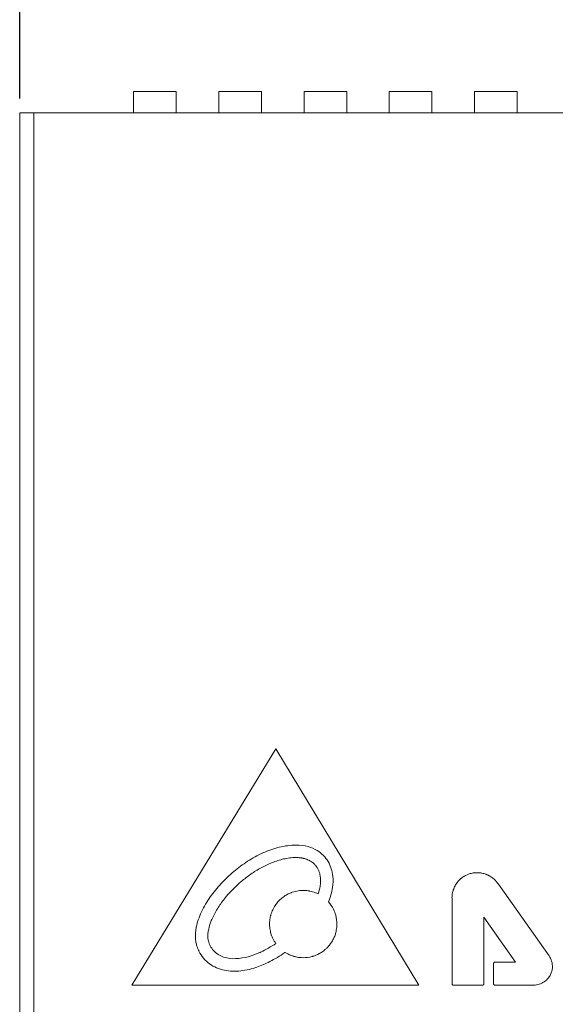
# Model space of a CAD drawing. Header units: millimetres. Extents: x 73 to 355, y 51 to 582.
# Tile 35 of 46: x 161 to 199, y 431 to 501. Entities that reach past the tile are written whole.
import ezdxf

# ---------------------------------------------------------------- set-up
doc = ezdxf.new("R2010")
doc.units = ezdxf.units.MM
doc.layers.add('DIM', color=7, linetype='Continuous')
doc.styles.get("Standard").update_dxf_attribs({"font": 'txt.shx'})
doc.dimstyles.new('ISO-25', dxfattribs={"dimtxt": 5, "dimasz": 5, "dimexe": 1, "dimexo": 1, "dimgap": 1, "dimtad": 0, "dimdsep": 46, "dimtxsty": 'Standard', "dimcen": 1, "dimadec": 0, "dimazin": 0, "dimtfac": 1, "dimtmove": 0, "dimatfit": 3, "dimfxl": 0, "dimarcsym": 0})

# ---------------------------------------------------------------- blocks, each defined once
blk = doc.blocks.new('*D1')
at = {"layer": 'Defpoints', "color": 0}
for p in [(241.019, 509.042), (161.019, 494.042), (241.019, 494.042)]:
    blk.add_point(p, dxfattribs=at)
at = {"layer": 'DIM', "color": 0, "lineweight": -2}
for p, q in [((161.019, 495.042), (161.019, 510.042)), ((241.019, 495.042), (241.019, 510.042)), ((166.019, 509.042), (196.269, 509.042)), ((236.019, 509.042), (205.769, 509.042))]:
    blk.add_line(p, q, dxfattribs=at)
at = {"layer": 'DIM', "color": 0}
for points in [[(166.019, 509.875), (166.019, 508.208), (161.019, 509.042)], [(236.019, 509.875), (236.019, 508.208), (241.019, 509.042)]]:
    blk.add_solid(points, dxfattribs=at)
at = {"layer": 'DIM', "color": 0, "lineweight": 0, "insert": (201.019, 509.042), "char_height": 5, "attachment_point": 5}
blk.add_mtext('80', dxfattribs=at)
blk = doc.blocks.new('*D2')
at = {"layer": 'Defpoints', "color": 0}
for p in [(249.219, 524.042), (249.219, 511.042), (161.019, 494.042)]:
    blk.add_point(p, dxfattribs=at)
at = {"layer": 'DIM', "color": 0, "lineweight": -2}
for p, q in [((161.019, 495.042), (161.019, 525.042)), ((249.219, 512.042), (249.219, 525.042)), ((166.019, 524.042), (196.619, 524.042)), ((244.219, 524.042), (213.619, 524.042))]:
    blk.add_line(p, q, dxfattribs=at)
at = {"layer": 'DIM', "color": 0}
for points in [[(166.019, 524.875), (166.019, 523.208), (161.019, 524.042)], [(244.219, 524.875), (244.219, 523.208), (249.219, 524.042)]]:
    blk.add_solid(points, dxfattribs=at)
at = {"layer": 'DIM', "color": 0, "lineweight": 0, "insert": (205.119, 524.042), "char_height": 5, "attachment_point": 5}
blk.add_mtext('88.2', dxfattribs=at)

msp = doc.modelspace()

# ---------------------------------------------------------------- linework, layer by layer
at = {"color": 7, "linetype": 'Continuous', "lineweight": 0}
for p, q in [((169.019, 495.542), (172.019, 495.542)), ((169.019, 495.542), (169.019, 494.657)), ((172.019, 494.657), (172.019, 495.542)), ((175.019, 495.542), (178.019, 495.542)), ((175.019, 495.542), (175.019, 494.657)), ((178.019, 494.657), (178.019, 495.542)), ((181.019, 495.542), (184.019, 495.542)), ((181.019, 495.542), (181.019, 494.657)), ((184.019, 494.657), (184.019, 495.542)), ((187.019, 495.542), (190.019, 495.542)), ((187.019, 495.542), (187.019, 494.657)), ((190.019, 494.657), (190.019, 495.542)), ((193.019, 495.542), (196.019, 495.542)), ((193.019, 495.542), (193.019, 494.657)), ((196.019, 494.657), (196.019, 495.542)), ((169.019, 494.657), (169.019, 494.042)), ((172.019, 494.042), (172.019, 494.657)), ((175.019, 494.657), (175.019, 494.042)), ((178.019, 494.042), (178.019, 494.657)), ((181.019, 494.657), (181.019, 494.042)), ((184.019, 494.042), (184.019, 494.657)), ((187.019, 494.657), (187.019, 494.042)), ((190.019, 494.042), (190.019, 494.657)), ((193.019, 494.657), (193.019, 494.042)), ((196.019, 494.042), (196.019, 494.657)), ((162.019, 494.042), (161.019, 494.042)), ((161.019, 379.042), (161.019, 494.042)), ((162.019, 494.042), (229.819, 494.042)), ((162.019, 494.042), (162.019, 379.042)), ((179.035, 449.275), (168.918, 432.644)), ((189.102, 432.644), (179.035, 449.275)), ((180.447, 442.505), (180.461, 442.506)), ((180.447, 442.505), (180.461, 442.506)), ((180.461, 441.625), (180.444, 441.625)), ((198.252, 434.717), (194.689, 439.76)), ((191.429, 438.794), (191.429, 432.744)), ((193.675, 432.743), (193.675, 437.439)), ((193.675, 437.439), (195.886, 434.26)), ((179.69, 434.955), (179.662, 434.934)), ((194.356, 434.166), (194.356, 432.743)), ((195.886, 434.26), (194.45, 434.26)), ((168.918, 432.644), (189.102, 432.644)), ((191.522, 432.649), (193.582, 432.649)), ((194.45, 432.649), (197.176, 432.649))]:
    msp.add_line(p, q, dxfattribs=at)
for points in [[(179.583, 441.525), (179.585, 441.526), (179.585, 441.526)], [(181.092, 441.542), (181.098, 441.54), (181.106, 441.537), (181.115, 441.535), (181.123, 441.532)], [(182.181, 439.923), (182.181, 439.915), (182.181, 439.905), (182.18, 439.895), (182.18, 439.888)]]:
    msp.add_lwpolyline(points, dxfattribs=at)
for centre, radius, start, end in [((180.579, 435.386), 7.121, 91.06787, 92.12995), ((180.635, 439.967), 2.521, 58.59864, 74.57618), ((180.446, 438.518), 3.108, 86.90934, 89.72882), ((180.474, 439.074), 2.551, 84.90344, 86.86591), ((180.496, 439.32), 2.304, 83.51898, 84.89043), ((180.514, 439.481), 2.142, 81.25216, 83.52174), ((180.53, 439.584), 2.038, 79.5505, 81.2463), ((180.54, 439.642), 1.979, 78.79181, 79.54577), ((180.552, 439.698), 1.921, 76.92306, 78.79716), ((180.566, 439.759), 1.859, 75.75645, 76.91884), ((180.576, 439.8), 1.817, 73.48816, 75.7562), ((180.58, 439.813), 1.803, 72.31657, 73.48625), ((180.584, 439.827), 1.788, 69.68723, 72.31863), ((180.592, 439.849), 1.765, 67.26573, 69.68695), ((180.618, 439.908), 1.7, 63.51678, 67.28031), ((180.65, 439.974), 1.628, 61.48497, 63.50324), ((180.823, 440.238), 1.309, 40.23047, 45.00205), ((180.818, 440.234), 1.316, 38.04692, 40.23381), ((180.819, 440.234), 1.315, 35.44171, 38.04726), ((180.792, 440.216), 1.347, 33.23851, 35.43263), ((180.72, 440.169), 1.433, 29.84729, 33.22421), ((180.506, 440.065), 1.672, 13.85013, 14.96451), ((180.468, 440.056), 1.711, 10.44105, 13.84111), ((180.432, 440.049), 1.748, 9.52449, 10.44965), ((180.333, 440.033), 1.848, 6.10807, 9.49673), ((180.213, 440.02), 1.969, 5.37702, 6.13426), ((180.148, 440.013), 2.034, 4.20275, 5.37458), ((180.07, 440.008), 2.113, 3.27664, 4.20406), ((179.959, 440.002), 2.224, 1.54315, 3.26964), ((179.85, 439.999), 2.333, 359.37443, 1.5457), ((193.197, 438.791), 1.771, 133.11091, 141.62482), ((193.205, 438.783), 1.781, 132.33244, 133.11778), ((193.205, 438.782), 1.782, 124.02243, 132.33115), ((193.201, 438.787), 1.776, 120.64956, 124.01138), ((193.203, 438.785), 1.779, 114.90238, 120.64944), ((193.199, 438.793), 1.77, 111.40857, 114.90103), ((193.192, 438.811), 1.75, 105.72608, 111.41291), ((193.189, 438.821), 1.74, 103.58122, 105.71454), ((193.193, 438.802), 1.759, 98.83123, 103.57654), ((193.195, 438.791), 1.771, 97.41529, 98.8348), ((193.195, 438.788), 1.774, 96.53982, 97.41545), ((193.196, 438.784), 1.778, 92.55263, 96.5386), ((193.196, 438.786), 1.776, 87.32602, 92.55364), ((193.196, 438.789), 1.773, 81.4719, 87.32003), ((193.196, 438.793), 1.769, 78.24478, 81.47113), ((193.2, 438.811), 1.75, 70.02652, 78.25309), ((193.209, 438.837), 1.723, 68.66803, 70.00677), ((193.205, 438.826), 1.735, 66.13735, 68.66358), ((193.189, 438.79), 1.774, 61.68997, 66.13064), ((193.175, 438.764), 1.804, 59.4444, 61.6967), ((193.161, 438.741), 1.83, 50.2646, 59.43231), ((193.104, 438.674), 1.919, 45.26929, 50.23243), ((193.027, 438.597), 2.027, 42.59851, 45.26575), ((179.537, 440.016), 2.646, 351.35615, 352.69678), ((179.564, 440.012), 2.619, 352.69552, 354.75023), ((179.649, 440.005), 2.534, 354.7415, 357.34977), ((179.728, 440.001), 2.454, 357.36049, 358.0182), ((179.774, 439.999), 2.408, 358.01605, 359.37835), ((193.177, 438.806), 1.745, 161.48628, 163.7702), ((193.18, 438.803), 1.749, 151.25202, 161.45673), ((193.189, 438.799), 1.759, 148.87005, 151.25779), ((193.188, 438.799), 1.758, 148.05565, 148.86998), ((193.184, 438.802), 1.754, 142.36664, 148.05748), ((193.179, 438.806), 1.747, 141.64338, 142.36112), ((192.946, 438.522), 2.138, 41.93817, 42.61515), ((192.887, 438.468), 2.217, 37.94811, 41.94892), ((193.026, 438.576), 2.042, 35.43376, 37.95339), ((180.982, 436.928), 2.393, 131.21908, 138.77959), ((180.979, 436.931), 2.389, 122.54818, 131.2108), ((180.96, 436.96), 2.355, 114.5443, 122.55026), ((180.952, 436.976), 2.337, 111.2281, 114.52023), ((180.958, 436.96), 2.354, 109.25819, 111.22975), ((180.966, 436.936), 2.379, 98.07085, 109.24075), ((180.964, 436.944), 2.371, 94.2513, 98.06257), ((180.964, 436.951), 2.364, 92.52997, 94.25037), ((180.963, 436.961), 2.354, 89.60823, 92.53088), ((180.964, 436.978), 2.336, 86.90357, 89.60806), ((180.966, 437.014), 2.301, 80.55698, 86.91222), ((180.965, 437.016), 2.299, 78.70998, 80.53865), ((180.95, 436.941), 2.376, 73.59963, 78.69185), ((180.91, 436.811), 2.511, 63.91845, 73.56547), ((193.276, 438.783), 1.848, 168.20687, 179.6401), ((193.215, 438.794), 1.786, 163.778, 168.17751), ((180.961, 436.947), 2.365, 149.94404, 159.44123), ((180.945, 436.956), 2.347, 147.70234, 149.93453), ((180.943, 436.957), 2.344, 146.70569, 147.70107), ((180.967, 436.94), 2.374, 138.77639, 146.68988), ((181.013, 436.956), 2.317, 15.41162, 26.44394), ((178.728, 435.472), 4.565, 156.85569, 159.03237), ((180.976, 436.948), 2.379, 172.40401, 181.03739), ((180.97, 436.949), 2.373, 170.49182, 172.40081), ((180.958, 436.951), 2.361, 166.02919, 170.49406), ((180.94, 436.955), 2.342, 164.3523, 166.02547), ((180.946, 436.953), 2.349, 159.44438, 164.34642), ((180.974, 436.948), 2.357, 359.62332, 15.3516), ((180.963, 436.948), 2.367, 181.04615, 184.59712), ((180.957, 436.948), 2.36, 184.5974, 187.11147), ((180.947, 436.946), 2.35, 187.11159, 189.3294), ((180.938, 436.945), 2.342, 189.33024, 190.15144), ((180.948, 436.949), 2.383, 347.20819, 351.63672), ((180.946, 436.949), 2.385, 351.63905, 356.43207), ((180.95, 436.949), 2.381, 356.43215, 359.60885), ((180.906, 436.939), 2.309, 190.13565, 198.73036), ((180.898, 436.937), 2.301, 198.7604, 200.28434), ((180.971, 436.965), 2.379, 200.30537, 205.57268), ((181.098, 437.028), 2.521, 205.60632, 215.15353), ((181.002, 436.932), 2.326, 331.87116, 335.5197), ((180.987, 436.937), 2.342, 335.54317, 342.80223), ((180.963, 436.945), 2.367, 342.79165, 343.6524), ((180.955, 436.948), 2.376, 343.65414, 347.20837), ((175.981, 436.196), 2.623, 198.02438, 206.39498), ((175.879, 436.155), 1.634, 197.13554, 210.65611), ((175.84, 436.135), 1.59, 210.74914, 225.06936), ((180.958, 436.945), 2.369, 307.67981, 311.60595), ((180.942, 436.962), 2.392, 311.60341, 314.00762), ((180.929, 436.976), 2.411, 314.0113, 319.43629), ((180.928, 436.977), 2.414, 319.4338, 323.17968), ((180.943, 436.966), 2.395, 323.17721, 328.25637), ((180.971, 436.948), 2.362, 328.2594, 331.87114), ((175.352, 440.555), 6.166, 292.11886, 294.34973), ((175.074, 441.179), 6.849, 294.31805, 294.61248), ((175.017, 441.304), 6.987, 294.61221, 295.0394), ((181.011, 437.033), 2.462, 237.54781, 242.9433), ((180.992, 436.994), 2.419, 242.93972, 248.30234), ((180.974, 436.951), 2.372, 248.31038, 253.50276), ((180.968, 436.931), 2.352, 253.50995, 253.97934), ((180.962, 436.909), 2.329, 253.97202, 259.33498), ((180.962, 436.912), 2.332, 259.35446, 264.54242), ((180.964, 436.938), 2.358, 264.53889, 270.0072), ((180.98, 436.923), 2.339, 284.58584, 286.61427), ((180.982, 436.914), 2.33, 286.62196, 291.84983), ((180.979, 436.921), 2.338, 291.84841, 295.12836), ((180.98, 436.92), 2.337, 295.12858, 295.77024), ((180.98, 436.918), 2.335, 295.77004, 297.73602), ((180.982, 436.915), 2.331, 297.73624, 298.88233), ((180.987, 436.906), 2.32, 298.88035, 302.81628), ((180.994, 436.895), 2.308, 302.81953, 303.41317), ((180.981, 436.914), 2.331, 303.42067, 307.68069), ((197.208, 433.968), 1.281, 6.2774, 16.82093), ((197.182, 433.965), 1.308, 3.3216, 6.3002), ((197.173, 433.965), 1.317, 357.78978, 3.31934), ((197.169, 433.913), 1.264, 270.31948, 279.3614), ((197.155, 434), 1.352, 279.33803, 286.95046)]:
    msp.add_arc(centre, radius, start, end, dxfattribs=at)
for points, knots in [([(173.408, 436.508), (173.42, 436.608), (173.453, 436.809), (173.559, 437.201), (173.805, 437.867), (174.312, 438.752), (175.071, 439.705), (175.941, 440.559), (176.91, 441.299), (177.964, 441.912), (179.103, 442.352), (179.91, 442.486), (180.315, 442.502)], [0, 0, 0, 0, 0.031272, 0.062546, 0.125078, 0.250033, 0.375072, 0.500128, 0.62518, 0.750201, 0.875159, 1, 1, 1, 1]), ([(181.948, 442.118), (182.104, 442.023), (182.395, 441.794), (182.841, 441.21), (183.01, 440.667), (183.047, 440.305)], [0, 0, 0, 0, 0.250667, 0.501343, 1, 1, 1, 1]), ([(179.585, 441.526), (179.308, 441.465), (178.764, 441.29), (177.997, 440.917), (177.27, 440.47), (176.373, 439.771), (175.569, 438.958), (174.91, 438.031), (174.642, 437.527), (174.53, 437.266)], [0, 0, 0, 0, 0.124973, 0.250023, 0.375084, 0.500155, 0.74998, 0.875013, 1, 1, 1, 1]), ([(180.444, 441.625), (180.3, 441.629), (180.011, 441.605), (179.726, 441.557), (179.585, 441.526)], [0, 0, 0, 0, 0.499946, 1, 1, 1, 1]), ([(183.03, 439.53), (183.006, 439.355), (182.924, 439.008), (182.802, 438.674), (182.74, 438.508)], [0, 0, 0, 0, 0.499865, 1, 1, 1, 1]), ([(174.312, 436.598), (174.291, 436.502), (174.267, 436.356), (174.251, 436.16), (174.253, 436.061), (174.259, 436.013)], [0, 0, 0, 0, 0.499971, 0.749989, 1, 1, 1, 1]), ([(173.38, 435.975), (173.376, 436.019), (173.378, 436.109), (173.385, 436.286), (173.397, 436.419), (173.408, 436.508)], [0, 0, 0, 0, 0.250005, 0.499997, 1, 1, 1, 1]), ([(173.486, 435.384), (173.455, 435.48), (173.405, 435.674), (173.384, 435.875), (173.38, 435.975)], [0, 0, 0, 0, 0.499975, 1, 1, 1, 1]), ([(177.707, 433.914), (177.342, 433.788), (176.588, 433.604), (175.608, 433.62), (174.865, 433.845), (174.358, 434.134), (173.93, 434.53), (173.717, 434.857), (173.631, 435.03)], [0, 0, 0, 0, 0.250106, 0.499732, 0.624846, 0.749916, 0.874971, 1, 1, 1, 1]), ([(194.383, 434.232), (194.377, 434.227), (194.368, 434.214), (194.358, 434.189), (194.356, 434.174), (194.356, 434.166)], [0, 0, 0, 0, 0.332921, 0.666246, 1, 1, 1, 1]), ([(194.45, 434.26), (194.442, 434.26), (194.426, 434.258), (194.402, 434.248), (194.389, 434.238), (194.383, 434.232)], [0, 0, 0, 0, 0.333596, 0.666926, 1, 1, 1, 1]), ([(197.55, 432.707), (197.806, 432.785), (198.288, 433.1), (198.478, 433.646), (198.489, 433.914)], [0, 0, 0, 0, 0.500123, 1, 1, 1, 1]), ([(191.429, 432.744), (191.429, 432.744), (191.429, 432.736), (191.431, 432.72), (191.441, 432.695), (191.451, 432.682), (191.457, 432.676)], [0, 0, 0, 0, 0.01534, 0.343675, 0.671894, 1, 1, 1, 1]), ([(191.457, 432.676), (191.462, 432.671), (191.475, 432.661), (191.499, 432.651), (191.515, 432.649), (191.522, 432.649)], [0, 0, 0, 0, 0.333113, 0.666443, 1, 1, 1, 1]), ([(193.582, 432.649), (193.589, 432.649), (193.605, 432.651), (193.629, 432.661), (193.642, 432.671), (193.648, 432.676)], [0, 0, 0, 0, 0.334093, 0.667399, 1, 1, 1, 1]), ([(193.648, 432.676), (193.654, 432.682), (193.663, 432.695), (193.673, 432.72), (193.675, 432.735), (193.675, 432.743)], [0, 0, 0, 0, 0.333166, 0.666498, 1, 1, 1, 1]), ([(194.356, 432.743), (194.356, 432.736), (194.358, 432.72), (194.368, 432.696), (194.377, 432.683), (194.383, 432.676)], [0, 0, 0, 0, 0.334163, 0.667464, 1, 1, 1, 1]), ([(194.383, 432.676), (194.389, 432.671), (194.402, 432.661), (194.427, 432.651), (194.442, 432.649), (194.45, 432.649)], [0, 0, 0, 0, 0.332864, 0.666186, 1, 1, 1, 1])]:
    msp.add_open_spline(points, degree=3, knots=knots, dxfattribs=at)
for points in [[(180.461, 442.506), (180.745, 442.497), (181.032, 442.472), (181.305, 442.397)], [(181.748, 441.164), (181.656, 441.261), (181.544, 441.34), (181.427, 441.404)], [(182.121, 440.497), (182.086, 440.631), (182.032, 440.762), (181.963, 440.882)], [(183.047, 440.305), (183.073, 440.048), (183.065, 439.786), (183.03, 439.53)], [(182.014, 439.067), (182.074, 439.247), (182.125, 439.431), (182.153, 439.618)], [(182.74, 438.508), (182.876, 438.35), (182.995, 438.175), (183.088, 437.988)], [(174.465, 437.106), (174.402, 436.941), (174.349, 436.771), (174.312, 436.598)], [(174.259, 436.013), (174.261, 435.898), (174.284, 435.783), (174.318, 435.674)], [(177.974, 434.974), (178.343, 435.147), (178.697, 435.353), (179.037, 435.576)], [(174.717, 435.009), (174.82, 434.907), (174.939, 434.819), (175.066, 434.749)], [(175.066, 434.749), (175.191, 434.681), (175.325, 434.628), (175.462, 434.59)], [(175.462, 434.59), (175.629, 434.544), (175.803, 434.522), (175.976, 434.51)], [(175.976, 434.51), (176.285, 434.5), (176.596, 434.536), (176.898, 434.601)], [(176.898, 434.601), (177.163, 434.658), (177.423, 434.741), (177.674, 434.843)], [(179.662, 434.934), (179.324, 434.706), (178.976, 434.488), (178.612, 434.302)], [(181.569, 434.659), (181.372, 434.608), (181.168, 434.582), (180.965, 434.58)], [(198.435, 434.339), (198.394, 434.473), (198.331, 434.601), (198.252, 434.717)], [(178.612, 434.302), (178.32, 434.152), (178.018, 434.021), (177.707, 433.914)]]:
    msp.add_open_spline(points, degree=3, dxfattribs=at)

# ---------------------------------------------------------------- dimensions: what is measured, and where the dimension line sits
at = {"layer": 'DIM', "lineweight": 0}
dim = msp.add_linear_dim(base=(249.219, 524.042), p1=(161.019, 494.042), p2=(249.219, 511.042), dimstyle='ISO-25', dxfattribs=at)
dim.commit()
dim.dimension.update_dxf_attribs({"geometry": '*D2', "text_midpoint": (205.119, 524.042)})
dim = msp.add_linear_dim(base=(241.019, 509.042), p1=(161.019, 494.042), p2=(241.019, 494.042), dimstyle='ISO-25', dxfattribs=at)
dim.commit()
dim.dimension.update_dxf_attribs({"geometry": '*D1', "text_midpoint": (201.019, 509.042), "dimtype": 160})

doc.saveas('drawing.dxf')
